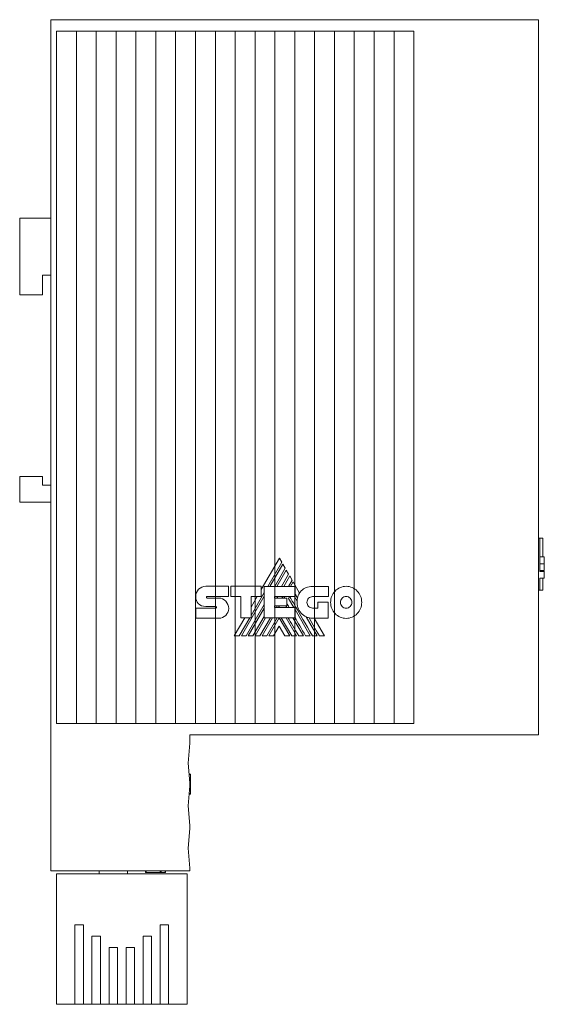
# Model space of a CAD drawing. Header units: millimetres. Extents: x 19 to 188, y 70 to 212.
# Tile 4 of 4: x 142 to 188, y 126 to 212. Entities that reach past the tile are written whole.
import ezdxf

# ---------------------------------------------------------------- set-up
doc = ezdxf.new("R2010")
doc.units = ezdxf.units.MM
doc.linetypes.add('PHANTOM', pattern=[12.7, 6.35, -1.27, 1.27, -1.27, 1.27, -1.27])
doc.layers.add('___VS___', color=7, linetype='Continuous', lineweight=15)

msp = doc.modelspace()

# ---------------------------------------------------------------- linework, layer by layer
at = {"color": 7, "linetype": 'Continuous', "lineweight": 15}
for p, q in [((144.267, 137.309), (144.267, 212.309)), ((144.267, 212.309), (177.267, 212.309)), ((177.267, 212.309), (187.267, 212.309)), ((187.267, 212.309), (187.267, 149.309)), ((144.767, 211.309), (148.267, 211.309)), ((144.767, 150.309), (144.767, 211.309)), ((146.517, 150.309), (146.517, 211.309)), ((148.267, 211.309), (151.767, 211.309)), ((148.267, 150.309), (148.267, 211.309)), ((150.017, 150.309), (150.017, 211.309)), ((151.767, 211.309), (155.267, 211.309)), ((151.767, 150.309), (151.767, 211.309)), ((153.517, 150.309), (153.517, 211.309)), ((155.267, 211.309), (158.767, 211.309)), ((155.267, 150.309), (155.267, 211.309)), ((157.017, 150.309), (157.017, 211.309)), ((158.767, 211.309), (162.267, 211.309)), ((158.767, 150.309), (158.767, 211.309)), ((160.517, 150.309), (160.517, 211.309)), ((162.267, 211.309), (165.767, 211.309)), ((162.267, 150.309), (162.267, 211.309)), ((164.017, 150.309), (164.017, 211.309)), ((165.767, 211.309), (169.267, 211.309)), ((165.767, 150.309), (165.767, 211.309)), ((167.517, 150.309), (167.517, 211.309)), ((169.267, 211.309), (172.767, 211.309)), ((169.267, 150.309), (169.267, 211.309)), ((171.017, 150.309), (171.017, 211.309)), ((172.767, 211.309), (176.267, 211.309)), ((172.767, 150.309), (172.767, 211.309)), ((174.517, 150.309), (174.517, 211.309)), ((176.267, 150.309), (176.267, 211.309)), ((141.517, 194.809), (141.517, 188.059)), ((144.267, 194.809), (141.517, 194.809)), ((143.517, 189.809), (144.267, 189.809)), ((143.517, 188.059), (143.517, 189.809)), ((141.517, 188.059), (143.517, 188.059)), ((141.517, 172.059), (141.517, 169.809)), ((143.517, 172.059), (141.517, 172.059)), ((143.517, 171.309), (143.517, 172.059)), ((144.267, 171.309), (143.517, 171.309)), ((141.517, 169.809), (144.267, 169.809)), ((187.267, 166.624), (187.367, 166.624)), ((187.367, 164.37), (187.367, 166.624)), ((187.633, 166.624), (187.367, 166.624)), ((187.633, 166.624), (187.633, 164.972)), ((164.407, 164.878), (162.804, 162.104)), ((164.621, 164.512), (164.407, 164.878)), ((187.766, 164.972), (187.367, 164.972)), ((163.391, 162.382), (164.621, 164.512)), ((164.715, 164.346), (163.581, 162.382)), ((163.999, 162.382), (164.925, 163.985)), ((164.925, 163.985), (164.715, 164.346)), ((187.766, 164.37), (187.367, 164.37)), ((187.367, 163.688), (187.367, 164.349)), ((187.766, 164.37), (187.766, 164.37)), ((165.018, 163.822), (164.187, 162.382)), ((164.607, 162.382), (165.229, 163.458)), ((165.323, 163.297), (164.794, 162.382)), ((165.229, 163.458), (165.018, 163.822)), ((165.535, 162.926), (165.323, 163.297)), ((187.766, 163.788), (187.367, 163.788)), ((187.766, 163.688), (187.367, 163.688)), ((187.766, 163.098), (187.367, 163.098)), ((187.367, 162.058), (187.367, 163.098)), ((187.633, 163.098), (187.633, 162.058)), ((187.633, 163.095), (187.766, 163.095)), ((187.766, 163.09), (187.633, 163.09)), ((187.766, 163.098), (187.766, 163.688)), ((187.766, 163.095), (187.766, 163.098)), ((157.915, 162.393), (159.93, 162.393)), ((159.93, 162.393), (159.93, 161.494)), ((160.129, 161.494), (160.129, 162.389)), ((160.129, 162.389), (162.804, 162.389)), ((162.804, 162.389), (162.804, 161.502)), ((163.075, 159.613), (163.075, 162.382)), ((163.075, 162.382), (165.806, 162.382)), ((165.22, 162.382), (165.535, 162.926)), ((165.627, 162.768), (165.404, 162.382)), ((166.187, 161.796), (165.627, 162.768)), ((165.806, 162.382), (165.806, 161.486)), ((167.332, 162.374), (168.733, 162.374)), ((168.733, 162.374), (168.733, 161.475)), ((158.032, 161.494), (159.93, 161.494)), ((160.998, 161.494), (160.129, 161.494)), ((160.998, 159.613), (160.998, 161.494)), ((161.058, 158.012), (163.075, 161.505)), ((161.912, 159.821), (163.075, 161.834)), ((162.804, 161.502), (161.912, 161.502)), ((161.912, 159.613), (161.912, 161.502)), ((162.456, 161.502), (161.912, 160.561)), ((163.982, 161.486), (165.806, 161.486)), ((163.982, 161.486), (163.982, 161.34)), ((164.192, 161.34), (164.277, 161.486)), ((164.616, 161.34), (164.702, 161.486)), ((164.802, 161.34), (164.887, 161.486)), ((165.219, 161.327), (165.312, 161.486)), ((165.733, 161.486), (165.971, 161.075)), ((168.733, 161.475), (167.332, 161.475)), ((187.267, 162.058), (187.367, 162.058)), ((187.633, 162.058), (187.367, 162.058)), ((158.803, 160.614), (157.918, 160.614)), ((158.035, 161.355), (159.059, 161.355)), ((161.476, 158.012), (163.075, 160.782)), ((163.982, 161.34), (165.069, 161.34)), ((163.982, 160.663), (165.069, 160.663)), ((163.982, 160.663), (163.982, 160.527)), ((163.982, 160.527), (165.791, 160.527)), ((164.146, 160.527), (164.224, 160.663)), ((164.332, 160.527), (164.411, 160.663)), ((164.993, 160.663), (165.072, 160.527)), ((165.069, 161.34), (165.069, 160.663)), ((165.219, 161.327), (165.682, 160.527)), ((165.791, 159.613), (165.791, 160.527)), ((167.815, 160.467), (167.815, 161.001)), ((167.815, 161.001), (168.703, 161.001)), ((168.703, 161.001), (168.703, 159.572)), ((157.033, 160.463), (158.803, 160.463)), ((161.668, 158.012), (163.075, 160.453)), ((162.081, 158.012), (163.075, 159.731)), ((165.791, 160.339), (167.137, 158.012)), ((166.768, 159.696), (167.742, 158.012)), ((167.332, 160.467), (167.815, 160.467)), ((159.059, 159.575), (157.033, 159.575)), ((161.365, 159.613), (160.439, 158.012)), ((160.868, 158.012), (161.792, 159.613)), ((160.998, 159.613), (161.912, 159.613)), ((162.271, 158.012), (163.195, 159.613)), ((162.688, 158.012), (163.616, 159.613)), ((162.88, 158.012), (163.804, 159.613)), ((163.075, 159.613), (165.791, 159.613)), ((163.297, 158.012), (164.226, 159.613)), ((163.487, 158.012), (164.402, 159.601)), ((164.402, 158.875), (163.901, 158.012)), ((165.319, 158.012), (164.402, 159.601)), ((164.402, 158.875), (164.901, 158.012)), ((165.509, 158.012), (164.58, 159.613)), ((164.995, 159.613), (165.923, 158.012)), ((165.601, 159.613), (166.527, 158.012)), ((168.703, 159.572), (167.34, 159.572)), ((168.374, 158.012), (167.472, 159.572)), ((148.267, 150.309), (144.767, 150.309)), ((151.767, 150.309), (148.267, 150.309)), ((155.267, 150.309), (151.767, 150.309)), ((158.767, 150.309), (155.267, 150.309)), ((162.267, 150.309), (158.767, 150.309)), ((165.767, 150.309), (162.267, 150.309)), ((169.267, 150.309), (165.767, 150.309)), ((172.767, 150.309), (169.267, 150.309)), ((176.267, 150.309), (172.767, 150.309)), ((177.267, 149.309), (156.517, 149.309)), ((156.517, 149.309), (156.517, 148.559)), ((187.267, 149.309), (177.267, 149.309)), ((156.367, 146.809), (156.517, 148.559)), ((156.517, 145.059), (156.367, 146.809)), ((156.451, 145.833), (156.567, 145.833)), ((156.452, 145.821), (156.567, 145.821)), ((156.567, 145.449), (156.567, 145.821)), ((156.484, 145.449), (156.567, 145.449)), ((156.487, 145.407), (156.567, 145.407)), ((156.491, 145.363), (156.567, 145.363)), ((156.491, 145.36), (156.567, 145.36)), ((156.517, 145.059), (156.517, 144.809)), ((156.567, 144.125), (156.567, 145.358)), ((156.367, 143.059), (156.517, 144.809)), ((156.455, 144.083), (156.567, 144.083)), ((156.459, 144.125), (156.567, 144.125)), ((156.517, 141.309), (156.367, 143.059)), ((156.367, 139.309), (156.517, 141.059)), ((156.517, 141.309), (156.517, 141.059)), ((156.517, 137.559), (156.367, 139.309)), ((156.517, 137.309), (144.267, 137.309)), ((148.517, 137.059), (148.517, 137.309)), ((151.017, 137.059), (151.017, 137.309)), ((152.617, 137.159), (152.617, 137.309)), ((152.659, 137.159), (152.659, 137.309)), ((152.659, 137.159), (153.892, 137.159)), ((153.894, 137.159), (153.894, 137.309)), ((153.897, 137.159), (153.897, 137.309)), ((153.941, 137.159), (153.941, 137.309)), ((153.983, 137.159), (153.983, 137.309)), ((153.983, 137.159), (154.355, 137.159)), ((154.355, 137.159), (154.355, 137.309)), ((154.367, 137.159), (154.367, 137.309)), ((156.517, 137.559), (156.517, 137.309)), ((156.267, 137.059), (144.767, 137.059)), ((144.767, 125.559), (144.767, 137.059)), ((156.267, 125.559), (156.267, 137.059)), ((147.142, 132.559), (146.392, 132.559)), ((146.392, 132.559), (146.392, 125.559)), ((147.142, 125.559), (147.142, 132.559)), ((153.892, 132.559), (154.642, 132.559)), ((153.892, 125.559), (153.892, 132.559)), ((154.642, 132.559), (154.642, 125.559)), ((148.642, 131.559), (147.892, 131.559)), ((147.892, 131.559), (147.892, 125.559)), ((148.642, 125.559), (148.642, 131.559)), ((152.392, 131.559), (153.142, 131.559)), ((152.392, 125.559), (152.392, 131.559)), ((153.142, 131.559), (153.142, 125.559)), ((150.142, 130.559), (149.392, 130.559)), ((149.392, 130.559), (149.392, 125.559)), ((150.142, 125.559), (150.142, 130.559)), ((150.892, 130.559), (151.642, 130.559)), ((150.892, 125.559), (150.892, 130.559)), ((151.642, 130.559), (151.642, 125.559)), ((146.392, 125.559), (144.767, 125.559)), ((146.392, 125.559), (147.142, 125.559)), ((147.892, 125.559), (147.142, 125.559)), ((147.892, 125.559), (148.642, 125.559)), ((149.392, 125.559), (148.642, 125.559)), ((149.392, 125.559), (150.142, 125.559)), ((150.892, 125.559), (150.142, 125.559)), ((151.642, 125.559), (150.892, 125.559)), ((152.392, 125.559), (151.642, 125.559)), ((153.142, 125.559), (152.392, 125.559)), ((153.892, 125.559), (153.142, 125.559)), ((154.642, 125.559), (153.892, 125.559)), ((156.267, 125.559), (154.642, 125.559))]:
    msp.add_line(p, q, dxfattribs=at)
at = {"color": 7, "linetype": 'Continuous', "lineweight": 15, "flags": 128}
msp.add_lwpolyline([(167.949, 158.012), (167.666, 158.499), (167.402, 158.955), (167.207, 159.291), (167.024, 159.607)], dxfattribs=at)
at = {"color": 7, "linetype": 'Continuous', "lineweight": 15}
for centre, radius, start, end in [((167.497, 161.01), 1.528, 149.03807, 166.83863), ((167.34, 160.947), 1.375, 174.64014, 270)]:
    msp.add_arc(centre, radius, start, end, dxfattribs=at)
for points in [[(187.766, 164.795), (187.766, 164.904), (187.766, 164.972), (187.766, 164.972)], [(187.766, 164.37), (187.766, 164.536), (187.766, 164.686), (187.766, 164.795)], [(187.766, 163.954), (187.766, 164.051), (187.766, 164.19), (187.766, 164.37)], [(187.766, 163.788), (187.766, 163.792), (187.766, 163.847), (187.766, 163.954)], [(187.766, 163.701), (187.766, 163.709), (187.766, 163.721), (187.766, 163.734)], [(187.766, 163.688), (187.766, 163.688), (187.766, 163.693), (187.766, 163.701)], [(157.291, 162.127), (157.451, 162.291), (157.672, 162.393), (157.915, 162.393)], [(166.344, 161.995), (166.572, 162.23), (166.902, 162.374), (167.332, 162.374)], [(169.326, 161.971), (169.575, 162.227), (169.917, 162.386), (170.296, 162.386)], [(170.296, 162.386), (170.675, 162.386), (171.019, 162.227), (171.269, 161.971)], [(157.266, 160.863), (157.119, 161.009), (157.029, 161.217), (157.033, 161.488)], [(157.033, 161.489), (157.033, 161.737), (157.132, 161.963), (157.291, 162.127)], [(157.997, 161.475), (157.985, 161.46), (157.977, 161.438), (157.977, 161.417)], [(157.977, 161.417), (157.977, 161.4), (157.984, 161.384), (157.995, 161.372)], [(157.995, 161.372), (158.006, 161.362), (158.02, 161.355), (158.035, 161.355)], [(158.032, 161.494), (158.019, 161.494), (158.006, 161.486), (157.997, 161.475)], [(167.328, 158.012), (166.045, 160.222), (165.375, 161.38), (165.318, 161.486)], [(166.009, 161.358), (165.929, 161.496), (165.861, 161.613), (165.806, 161.709)], [(165.971, 161.075), (165.976, 161.172), (165.989, 161.267), (166.009, 161.358)], [(166.187, 161.796), (166.232, 161.868), (166.285, 161.935), (166.344, 161.995)], [(167.332, 161.475), (167.197, 161.475), (167.076, 161.419), (166.988, 161.329)], [(168.925, 160.973), (168.925, 161.363), (169.078, 161.716), (169.326, 161.971)], [(170.296, 161.49), (170.158, 161.49), (170.034, 161.433), (169.944, 161.34)], [(170.651, 161.339), (170.56, 161.432), (170.435, 161.49), (170.296, 161.49)], [(171.269, 161.971), (171.517, 161.715), (171.671, 161.362), (171.671, 160.973)], [(157.918, 160.614), (157.662, 160.62), (157.429, 160.703), (157.266, 160.863)], [(158.843, 160.592), (158.832, 160.605), (158.818, 160.614), (158.803, 160.614)], [(158.865, 160.533), (158.865, 160.554), (158.857, 160.576), (158.843, 160.592)], [(158.846, 160.482), (158.858, 160.495), (158.865, 160.513), (158.865, 160.533)], [(159.059, 161.355), (159.302, 161.355), (159.522, 161.25), (159.681, 161.082)], [(159.681, 161.082), (159.842, 160.914), (159.941, 160.682), (159.941, 160.431)], [(165.267, 160.527), (165.18, 160.677), (165.114, 160.792), (165.069, 160.872)], [(166.988, 161.329), (166.899, 161.238), (166.845, 161.112), (166.845, 160.973)], [(166.845, 160.973), (166.845, 160.832), (166.899, 160.706), (166.987, 160.614)], [(166.987, 160.614), (167.075, 160.523), (167.197, 160.467), (167.332, 160.467)], [(169.326, 159.977), (169.078, 160.232), (168.925, 160.583), (168.925, 160.973)], [(169.944, 161.34), (169.854, 161.246), (169.798, 161.116), (169.798, 160.973)], [(169.798, 160.973), (169.798, 160.83), (169.854, 160.7), (169.944, 160.606)], [(169.944, 160.606), (170.034, 160.513), (170.158, 160.456), (170.296, 160.456)], [(170.296, 160.456), (170.435, 160.456), (170.56, 160.514), (170.651, 160.607)], [(170.799, 160.973), (170.799, 161.116), (170.742, 161.245), (170.651, 161.339)], [(170.651, 160.607), (170.742, 160.701), (170.799, 160.83), (170.799, 160.973)], [(171.671, 160.973), (171.671, 160.584), (171.517, 160.232), (171.269, 159.977)], [(158.803, 160.463), (158.82, 160.463), (158.835, 160.471), (158.846, 160.482)], [(159.687, 159.823), (159.527, 159.668), (159.304, 159.575), (159.059, 159.575)], [(159.941, 160.431), (159.941, 160.187), (159.844, 159.975), (159.687, 159.823)], [(167.024, 159.607), (166.935, 159.628), (166.849, 159.658), (166.768, 159.696)], [(170.296, 159.564), (169.917, 159.564), (169.574, 159.722), (169.326, 159.977)], [(171.269, 159.977), (171.02, 159.722), (170.676, 159.564), (170.296, 159.564)], [(166.114, 158.012), (165.724, 158.685), (165.415, 159.218), (165.186, 159.613)], [(166.719, 158.012), (166.351, 158.648), (166.042, 159.183), (165.791, 159.617)]]:
    msp.add_open_spline(points, degree=3, dxfattribs=at)
for points, knots in [([(156.567, 145.821), (156.567, 145.824), (156.567, 145.831), (156.567, 145.832), (156.567, 145.833)], [0, 0, 0, 0, 0.550465, 1, 1, 1, 1]), ([(156.567, 145.407), (156.567, 145.415), (156.567, 145.429), (156.567, 145.443), (156.567, 145.449)], [0, 0, 0, 0, 0.528485, 1, 1, 1, 1]), ([(156.567, 145.363), (156.567, 145.364), (156.567, 145.368), (156.567, 145.378), (156.567, 145.391), (156.567, 145.402), (156.567, 145.407)], [0, 0, 0, 0, 0.24055, 0.480417, 0.728439, 1, 1, 1, 1]), ([(156.567, 144.083), (156.567, 144.083), (156.567, 144.084), (156.567, 144.092), (156.567, 144.107), (156.567, 144.119), (156.567, 144.125)], [0, 0, 0, 0, 0.29065, 0.535093, 0.759022, 1, 1, 1, 1]), ([(156.567, 144.107), (156.567, 144.109), (156.567, 144.112), (156.567, 144.12), (156.567, 144.123)], [0, 0, 0, 0, 0.50416, 1, 1, 1, 1]), ([(152.617, 137.159), (152.618, 137.159), (152.618, 137.159), (152.626, 137.159), (152.641, 137.159), (152.653, 137.159), (152.659, 137.159)], [0, 0, 0, 0, 0.29065, 0.535093, 0.759022, 1, 1, 1, 1]), ([(152.641, 137.159), (152.643, 137.159), (152.646, 137.159), (152.654, 137.159), (152.657, 137.159)], [0, 0, 0, 0, 0.504169, 1, 1, 1, 1]), ([(153.897, 137.159), (153.899, 137.159), (153.902, 137.159), (153.912, 137.159), (153.926, 137.159), (153.936, 137.159), (153.941, 137.159)], [0, 0, 0, 0, 0.24055, 0.480417, 0.728439, 1, 1, 1, 1]), ([(153.941, 137.159), (153.949, 137.159), (153.964, 137.159), (153.977, 137.159), (153.983, 137.159)], [0, 0, 0, 0, 0.5284853, 1, 1, 1, 1]), ([(154.355, 137.159), (154.358, 137.159), (154.365, 137.159), (154.366, 137.159), (154.367, 137.159)], [0, 0, 0, 0, 0.550465, 1, 1, 1, 1])]:
    msp.add_open_spline(points, degree=3, knots=knots, dxfattribs=at)
at = {"layer": '___VS___', "linetype": 'PHANTOM'}
for p, q in [((157.033, 160.463), (157.033, 159.575)), ((160.439, 158.012), (160.868, 158.012)), ((161.058, 158.012), (161.476, 158.012)), ((161.668, 158.012), (162.081, 158.012)), ((162.271, 158.012), (162.688, 158.012)), ((162.88, 158.012), (163.297, 158.012)), ((163.487, 158.012), (163.901, 158.012)), ((164.901, 158.012), (165.319, 158.012)), ((165.509, 158.012), (165.923, 158.012)), ((166.114, 158.012), (166.527, 158.012)), ((166.719, 158.012), (167.137, 158.012)), ((167.328, 158.012), (167.742, 158.012)), ((167.949, 158.012), (168.374, 158.012))]:
    msp.add_line(p, q, dxfattribs=at)

doc.saveas('drawing.dxf')
